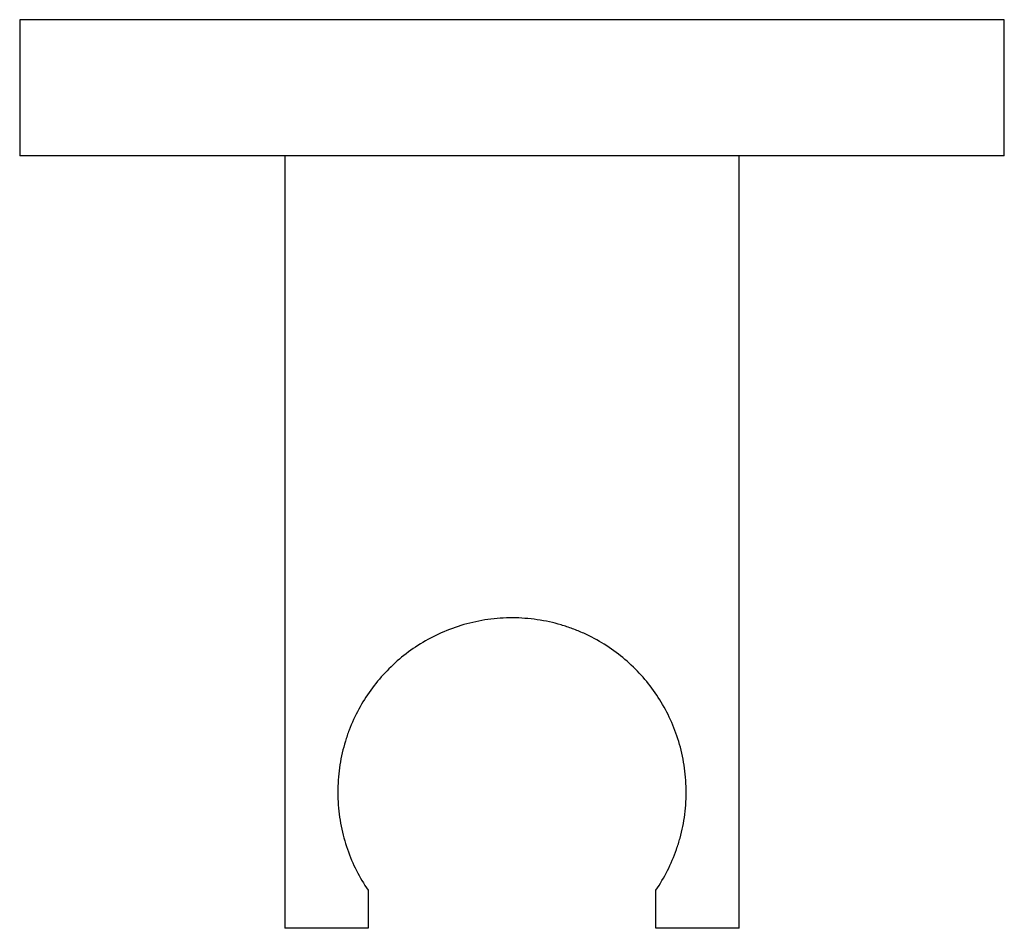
# Model space of a CAD drawing. Header units: millimetres. Extents: x 4015.7369 to 4015.8019, y 1829.1129 to 1829.1729.
import ezdxf

# ---------------------------------------------------------------- set-up
doc = ezdxf.new("R2010")
doc.units = ezdxf.units.MM
doc.layers.add('SANINDUSA', color=3, linetype='Continuous')

msp = doc.modelspace()

# ---------------------------------------------------------------- linework, layer by layer
at = {"layer": 'SANINDUSA'}
for p, q in [((4015.736868, 1829.172898), (4015.736868, 1829.163898)), ((4015.801868, 1829.172898), (4015.736868, 1829.172898)), ((4015.801868, 1829.163898), (4015.801868, 1829.172898)), ((4015.801868, 1829.163898), (4015.736868, 1829.163898)), ((4015.754368, 1829.163898), (4015.754368, 1829.112898)), ((4015.784368, 1829.112898), (4015.784368, 1829.163898)), ((4015.759868, 1829.115418), (4015.759868, 1829.112898)), ((4015.778868, 1829.112898), (4015.778868, 1829.115418)), ((4015.759868, 1829.112898), (4015.754368, 1829.112898)), ((4015.784368, 1829.112898), (4015.778868, 1829.112898))]:
    msp.add_line(p, q, dxfattribs=at)
msp.add_open_spline([(4015.778868, 1829.115418), (4015.779149, 1829.11583), (4015.779403, 1829.116259), (4015.779856, 1829.117154), (4015.780055, 1829.117621), (4015.780312, 1829.118356), (4015.78039, 1829.118607), (4015.780529, 1829.119114), (4015.78059, 1829.119371), (4015.780695, 1829.119892), (4015.780739, 1829.120156), (4015.780808, 1829.120693), (4015.780833, 1829.120966), (4015.780881, 1829.121789), (4015.780873, 1829.122332), (4015.780804, 1829.123141), (4015.780771, 1829.12341), (4015.780688, 1829.123945), (4015.780636, 1829.12421), (4015.780459, 1829.124985), (4015.780308, 1829.125481), (4015.779946, 1829.12644), (4015.779733, 1829.126905), (4015.779021, 1829.128229), (4015.778449, 1829.129023), (4015.777434, 1829.130111), (4015.777067, 1829.130455), (4015.776297, 1829.13109), (4015.77589, 1829.131383), (4015.775032, 1829.13192), (4015.77458, 1829.132163), (4015.773863, 1829.132487), (4015.773616, 1829.132588), (4015.773119, 1829.132773), (4015.772867, 1829.132856), (4015.772101, 1829.133082), (4015.771576, 1829.133198), (4015.770766, 1829.133316), (4015.770491, 1829.133347), (4015.769946, 1829.133387), (4015.769674, 1829.133397), (4015.768858, 1829.1334), (4015.768316, 1829.133363), (4015.767505, 1829.13325), (4015.767235, 1829.133202), (4015.766705, 1829.133089), (4015.766445, 1829.133024), (4015.765675, 1829.132802), (4015.765178, 1829.132621), (4015.764215, 1829.132192), (4015.763756, 1829.131949), (4015.762886, 1829.131411), (4015.762474, 1829.131117), (4015.761693, 1829.130477), (4015.761327, 1829.130135), (4015.760649, 1829.129413), (4015.760335, 1829.129033), (4015.759755, 1829.12823), (4015.759488, 1829.127804), (4015.759011, 1829.126921), (4015.7588, 1829.126463), (4015.758527, 1829.125745), (4015.758444, 1829.1255), (4015.758291, 1829.125), (4015.758222, 1829.124743), (4015.758043, 1829.123964), (4015.757958, 1829.123434), (4015.757887, 1829.122621), (4015.757873, 1829.122345), (4015.757865, 1829.121793), (4015.757871, 1829.12152), (4015.757917, 1829.120704), (4015.757986, 1829.120169), (4015.758197, 1829.119113), (4015.758337, 1829.118606), (4015.758675, 1829.117634), (4015.758874, 1829.117167), (4015.75933, 1829.116263), (4015.759586, 1829.115831), (4015.759868, 1829.115418)], degree=3, knots=[0, 0, 0, 0, 0.03125, 0.03125, 0.0625, 0.0625, 0.078125, 0.078125, 0.09375, 0.09375, 0.109375, 0.109375, 0.125, 0.125, 0.15625, 0.15625, 0.171875, 0.171875, 0.1875, 0.1875, 0.21875, 0.21875, 0.25, 0.25, 0.3125, 0.3125, 0.34375, 0.34375, 0.375, 0.375, 0.40625, 0.40625, 0.421875, 0.421875, 0.4375, 0.4375, 0.46875, 0.46875, 0.484375, 0.484375, 0.5, 0.5, 0.53125, 0.53125, 0.546875, 0.546875, 0.5625, 0.5625, 0.59375, 0.59375, 0.625, 0.625, 0.65625, 0.65625, 0.6875, 0.6875, 0.71875, 0.71875, 0.75, 0.75, 0.78125, 0.78125, 0.796875, 0.796875, 0.8125, 0.8125, 0.84375, 0.84375, 0.859375, 0.859375, 0.875, 0.875, 0.90625, 0.90625, 0.9375, 0.9375, 0.96875, 0.96875, 1, 1, 1, 1], dxfattribs=at)

doc.saveas('drawing.dxf')
